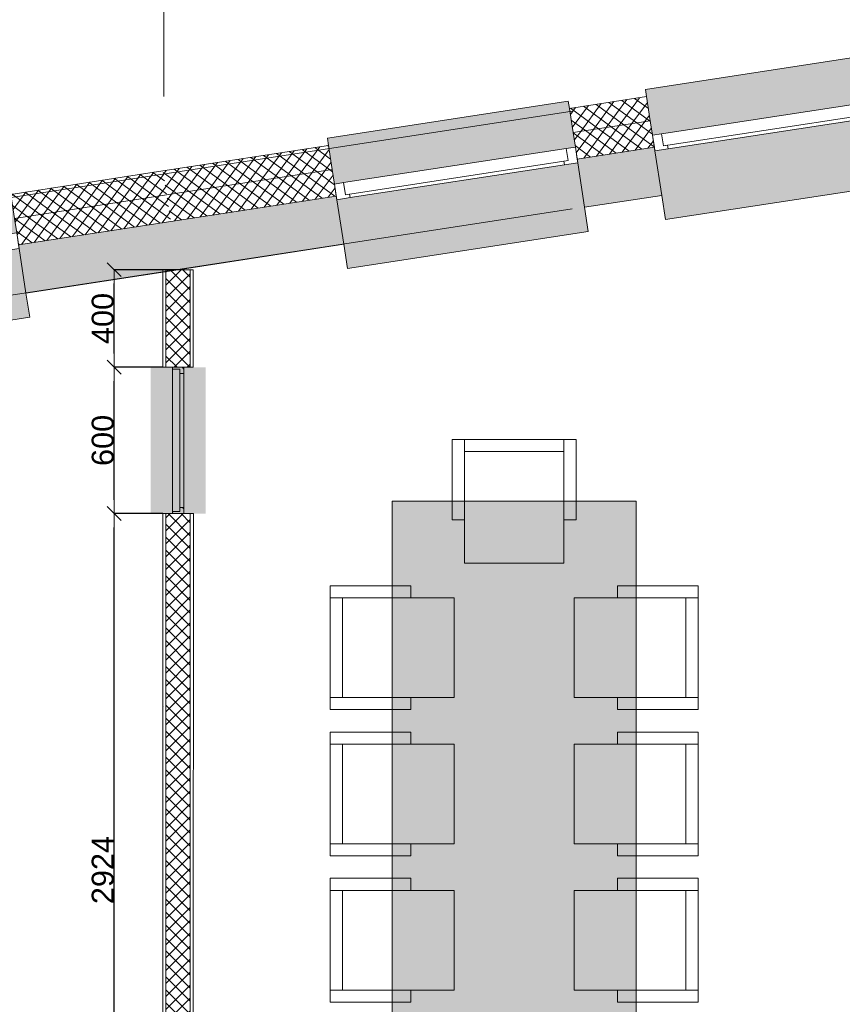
# Model space of a CAD drawing. Extents: x -238422 to 258194, y -34825 to 126331.
# Tile 39 of 239: x -189994 to -186622, y 48426 to 52464. Entities that reach past the tile are written whole.
import ezdxf

# ---------------------------------------------------------------- set-up
doc = ezdxf.new("R2010")
doc.units = 0
doc.header["$LTSCALE"] = 50
doc.linetypes.add('_ .', pattern=[190, 90, -50, 0, -50])
doc.layers.get('0').update_dxf_attribs({"linetype": 'CONTINUOUS'})
doc.layers.get('Defpoints').update_dxf_attribs({"linetype": 'CONTINUOUS'})
for name, color, linetype in [('00 Arc Simple systeem 2D arcering', 7, 'CONTINUOUS'), ('00 Bestaand', 7, 'CONTINUOUS'), ('00 Bestaand Afdek-arcering', 7, 'CONTINUOUS'), ('00 Bestaand Doorsnede-arcering', 7, 'CONTINUOUS'), ('00 Bestaand Laagscheidingslijnen', 7, 'CONTINUOUS'), ('00 Bestaand Ramen', 7, 'CONTINUOUS'), ('00 Simple', 7, 'CONTINUOUS'), ('00 Simple 2D arcering', 7, 'CONTINUOUS'), ('00 Simple Afdek-arcering', 7, 'CONTINUOUS'), ('00 Simple Doorsnede-arcering', 7, 'CONTINUOUS'), ('00 Simple Laagscheidingslijnen', 7, 'CONTINUOUS'), ('00 Simple Ramen', 7, 'CONTINUOUS'), ('22 Binnenwanden', 7, 'CONTINUOUS'), ('22 Binnenwanden Doorsnede-arcering', 7, 'CONTINUOUS'), ('22 Binnenwanden Laagscheidingslijnen', 7, 'CONTINUOUS'), ('82 Interieur', 7, 'CONTINUOUS'), ('82 Interieur 2D arcering', 7, 'CONTINUOUS'), ('A Stramien', 7, 'CONTINUOUS'), ('Tekst_dim 1_ 50', 7, 'CONTINUOUS'), ('WM5448--', 1, 'CONTINUOUS')]:
    doc.layers.add(name, color=color, linetype=linetype)
doc.styles.add('GENERATED_STYLE_1', font='ARIAL.TTF')
doc.dimstyles.new('GENERATED_STYLE__3', dxfattribs={"dimtxt": 89.999998, "dimasz": 57, "dimexe": 0.18, "dimexo": 0, "dimgap": 0.09, "dimtad": 1, "dimdec": 0, "dimzin": 0, "dimdsep": 46, "dimtxsty": 'GENERATED_STYLE_1', "dimblk": 'ARROWHEAD_6', "dimblk1": 'ARROWHEAD_6', "dimblk2": 'ARROWHEAD_6', "dimcen": 0.09, "dimclrd": 1, "dimclre": 1, "dimclrt": 2, "dimadec": 1, "dimazin": 0, "dimtfac": 1, "dimtdec": 4, "dimtmove": 0, "dimatfit": 3, "dimfxl": 0, "dimtolj": 1, "dimtzin": 0, "dimarcsym": 0})
pattern_1 = [(53.76737, (0, 0), (-30.248396, 22.16494), []), (143.76737, (0, 0), (22.16494, 30.248396), [])]
pattern_2 = [(53.73624, (0, 0), (-30.236347, 22.181374), []), (143.73624, (0, 0), (22.181374, 30.236347), [])]
pattern_3 = [(0, (0, 0), (0, 37.5), [0, -37.5])]
pattern_4 = [(45, (0, 0), (-26.516504, 26.516504), []), (135, (0, 0), (26.516504, 26.516504), [])]
pattern_5 = [(45, (0, 0), (-31.82, 31.82), [])]

# ---------------------------------------------------------------- blocks, each defined once
blk = doc.blocks.new('R1a metaal 15_19')
at = {"layer": '00 Bestaand Ramen', "color": 1, "linetype": 'Continuous', "lineweight": 0}
for p, q in [((-500.4, 160), (-500.4, 190)), ((-500.4, 190), (500.4, 190)), ((500.4, 190), (500.4, 160)), ((-500.4, 0), (-462.4, 0)), ((-500.4, -65), (-500.4, 0)), ((-462.4, 0), (-462.4, -50)), ((-462.4, 0), (462.4, 0)), ((462.4, -50), (462.4, 0)), ((462.4, 0), (500.4, 0)), ((500.4, 0), (500.4, -65)), ((-445.4, -65), (-500.4, -65)), ((-462.4, -50), (-445.4, -50)), ((-462.4, -50), (462.4, -50)), ((-462.4, -50), (462.4, -50)), ((-445.4, -50), (-445.4, -65)), ((445.4, -65), (-445.4, -65)), ((445.4, -65), (445.4, -50)), ((445.4, -50), (462.4, -50)), ((500.4, -65), (445.4, -65)), ((-500.4, -250), (-500.4, -350)), ((500.4, -350), (500.4, -250)), ((-500.4, -350), (500.4, -350))]:
    blk.add_line(p, q, dxfattribs=at)
at = {"layer": '00 Bestaand Ramen', "color": 2, "linetype": 'Continuous', "lineweight": 0}
for p, q in [((-500.4, 0), (-500.4, -50)), ((500.4, 0), (500.4, -50)), ((-500.4, -50), (-500.4, -65)), ((500.4, -50), (500.4, -65))]:
    blk.add_line(p, q, dxfattribs=at)
blk = doc.blocks.new('R1a metaal 15_20')
at = {"layer": '00 Bestaand Ramen', "color": 1, "linetype": 'Continuous', "lineweight": 0}
for p, q in [((-499.4, 160), (-499.4, 190)), ((-499.4, 190), (499.4, 190)), ((499.4, 190), (499.4, 160)), ((-499.4, 0), (-461.4, 0)), ((-499.4, -65), (-499.4, 0)), ((-461.4, 0), (-461.4, -50)), ((-461.4, 0), (461.4, 0)), ((461.4, -50), (461.4, 0)), ((461.4, 0), (499.4, 0)), ((499.4, 0), (499.4, -65)), ((-444.4, -65), (-499.4, -65)), ((-461.4, -50), (-444.4, -50)), ((-461.4, -50), (461.4, -50)), ((-461.4, -50), (461.4, -50)), ((-444.4, -50), (-444.4, -65)), ((444.4, -65), (-444.4, -65)), ((444.4, -65), (444.4, -50)), ((444.4, -50), (461.4, -50)), ((499.4, -65), (444.4, -65)), ((-499.4, -250), (-499.4, -350)), ((499.4, -350), (499.4, -250)), ((-499.4, -350), (499.4, -350))]:
    blk.add_line(p, q, dxfattribs=at)
at = {"layer": '00 Bestaand Ramen', "color": 2, "linetype": 'Continuous', "lineweight": 0}
for p, q in [((-499.4, 0), (-499.4, -50)), ((499.4, 0), (499.4, -50)), ((-499.4, -50), (-499.4, -65)), ((499.4, -50), (499.4, -65))]:
    blk.add_line(p, q, dxfattribs=at)
blk = doc.blocks.new('Wall_24_2', base_point=(35558, 25877.4))
at = {"layer": '00 Bestaand Afdek-arcering', "linetype": 'Continuous', "lineweight": 0}
for points in [[(34896.4, 26028.3), (34872, 26186.5), (34867.4, 26216.1), (33878.3, 26063.6), (33882.9, 26033.9), (33907.3, 25875.8)], [(33591, 25827), (33566.6, 25985.1), (33562.1, 26014.8), (32575, 25862.6), (32579.6, 25832.9), (32604, 25674.8)], [(33917.2, 25811.5), (33945.4, 25628.7), (33960.6, 25529.9), (34949.7, 25682.4), (34934.5, 25781.2), (34906.3, 25964.1)], [(32613.9, 25610.5), (32642.1, 25427.7), (32657.4, 25328.9), (33644.4, 25481.1), (33629.1, 25579.9), (33600.9, 25762.8)]]:
    blk.add_hatch(color=255, dxfattribs=at).paths.add_polyline_path(points, flags=0)
at = {"layer": '00 Bestaand Doorsnede-arcering', "linetype": 'Continuous', "lineweight": 0}
h = blk.add_hatch(dxfattribs=at)
h.set_pattern_fill('13_45GR_ISOLATIE_0002', color=255, style=0, pattern_type=2)
h.set_pattern_definition(pattern_1)
h.paths.add_polyline_path([(35495.7, 26282.6), (34872, 26186.5), (34887.3, 26087.6), (35510.9, 26183.8)], flags=0)
h = blk.add_hatch(dxfattribs=at)
h.set_pattern_fill('13_45GR_ISOLATIE_0002', color=255, style=0, pattern_type=2)
h.set_pattern_definition(pattern_1)
h.paths.add_polyline_path([(35510.9, 26183.8), (34887.3, 26087.6), (34896.4, 26028.3), (34904, 25978.9), (35527.6, 26075.1)], flags=0)
for points in [[(34904, 25978.9), (34906.3, 25964.1), (34934.5, 25781.2), (35558, 25877.4), (35527.6, 26075.1)], [(33914.9, 25826.4), (33598.7, 25777.6), (33600.9, 25762.8), (33629.1, 25579.9), (33945.4, 25628.7), (33917.2, 25811.5)], [(32611.6, 25625.4), (31934.8, 25521), (31965, 25323.3), (32642.1, 25427.7), (32613.9, 25610.5)]]:
    blk.add_hatch(color=255, dxfattribs=at).paths.add_polyline_path(points, flags=0)
h = blk.add_hatch(dxfattribs=at)
h.set_pattern_fill('13_45GR_ISOLATIE_0002', color=255, style=0, pattern_type=2)
h.set_pattern_definition(pattern_1)
h.paths.add_polyline_path([(33882.9, 26033.9), (33566.6, 25985.1), (33581.9, 25886.3), (33898.2, 25935.1)], flags=0)
h = blk.add_hatch(dxfattribs=at)
h.set_pattern_fill('13_45GR_ISOLATIE_0002', color=255, style=0, pattern_type=2)
h.set_pattern_definition(pattern_1)
h.paths.add_polyline_path([(33898.2, 25935.1), (33581.9, 25886.3), (33591, 25827), (33598.7, 25777.6), (33914.9, 25826.4), (33907.3, 25875.8)], flags=0)
h = blk.add_hatch(dxfattribs=at)
h.set_pattern_fill('13_45GR_ISOLATIE_0002', color=255, style=0, pattern_type=2)
h.set_pattern_definition(pattern_1)
h.paths.add_polyline_path([(32579.6, 25832.9), (31903.1, 25728.6), (31918.2, 25629.7), (32594.9, 25734.1)], flags=0)
h = blk.add_hatch(dxfattribs=at)
h.set_pattern_fill('13_45GR_ISOLATIE_0002', color=255, style=0, pattern_type=2)
h.set_pattern_definition(pattern_1)
h.paths.add_polyline_path([(32594.9, 25734.1), (31918.2, 25629.7), (31934.8, 25521), (32611.6, 25625.4), (32604, 25674.8)], flags=0)
at = {"layer": '00 Bestaand', "color": 2, "linetype": 'Continuous', "lineweight": 0}
for p, q in [((35495.7, 26282.6), (34872, 26186.5)), ((34872, 26186.5), (34887.3, 26087.6)), ((34887.3, 26087.6), (34896.4, 26028.3)), ((33882.9, 26033.9), (33566.6, 25985.1)), ((33882.9, 26033.9), (33898.2, 25935.1)), ((34896.4, 26028.3), (34904, 25978.9)), ((33566.6, 25985.1), (33581.9, 25886.3)), ((34904, 25978.9), (34906.3, 25964.1)), ((34906.3, 25964.1), (34934.5, 25781.2)), ((33898.2, 25935.1), (33907.3, 25875.8)), ((33581.9, 25886.3), (33591, 25827)), ((33907.3, 25875.8), (33914.9, 25826.4)), ((34934.5, 25781.2), (35558, 25877.4)), ((32579.6, 25832.9), (31903.1, 25728.6)), ((32579.6, 25832.9), (32594.9, 25734.1)), ((33591, 25827), (33598.7, 25777.6)), ((33914.9, 25826.4), (33917.2, 25811.5)), ((33917.2, 25811.5), (33945.4, 25628.7)), ((33598.7, 25777.6), (33600.9, 25762.8)), ((33600.9, 25762.8), (33629.1, 25579.9)), ((32594.9, 25734.1), (32604, 25674.8)), ((32604, 25674.8), (32611.6, 25625.4)), ((32611.6, 25625.4), (32613.9, 25610.5)), ((32613.9, 25610.5), (32642.1, 25427.7)), ((33629.1, 25579.9), (33945.4, 25628.7)), ((31965, 25323.3), (32642.1, 25427.7))]:
    blk.add_line(p, q, dxfattribs=at)
at = {"layer": '00 Bestaand Laagscheidingslijnen', "color": 2, "linetype": 'Continuous', "lineweight": 0}
for p, q in [((34887.3, 26087.6), (35510.9, 26183.8)), ((34904, 25978.9), (35527.6, 26075.1)), ((33581.9, 25886.3), (33898.2, 25935.1)), ((33598.7, 25777.6), (33914.9, 25826.4)), ((31918.2, 25629.7), (32594.9, 25734.1)), ((31934.8, 25521), (32611.6, 25625.4))]:
    blk.add_line(p, q, dxfattribs=at)
at = {"layer": '00 Bestaand Ramen', "color": 1, "linetype": 'Continuous', "lineweight": 0, "xscale": -0.9999999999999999, "zscale": 1000, "rotation": 8.767374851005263}
for name, p in [('R1a metaal 15_19', (34401.8, 25952.1)), ('R1a metaal 15_20', (33097.5, 25750.9))]:
    blk.add_blockref(name, p, dxfattribs=at)
blk = doc.blocks.new('R1a metaal 15_21')
at = {"layer": '00 Bestaand Ramen', "color": 1, "linetype": 'Continuous', "lineweight": 0}
for p, q in [((-500.4, 160), (-500.4, 190)), ((-500.4, 190), (500.4, 190)), ((500.4, 190), (500.4, 160)), ((-500.4, 0), (-462.4, 0)), ((-500.4, -65), (-500.4, 0)), ((-462.4, 0), (-462.4, -50)), ((-462.4, 0), (462.4, 0)), ((462.4, -50), (462.4, 0)), ((462.4, 0), (500.4, 0)), ((500.4, 0), (500.4, -65)), ((-445.4, -65), (-500.4, -65)), ((-462.4, -50), (-445.4, -50)), ((-462.4, -50), (462.4, -50)), ((-462.4, -50), (462.4, -50)), ((-445.4, -50), (-445.4, -65)), ((445.4, -65), (-445.4, -65)), ((445.4, -65), (445.4, -50)), ((445.4, -50), (462.4, -50)), ((500.4, -65), (445.4, -65)), ((-500.4, -250), (-500.4, -350)), ((500.4, -350), (500.4, -250)), ((-500.4, -350), (500.4, -350))]:
    blk.add_line(p, q, dxfattribs=at)
at = {"layer": '00 Bestaand Ramen', "color": 2, "linetype": 'Continuous', "lineweight": 0}
for p, q in [((-500.4, 0), (-500.4, -50)), ((500.4, 0), (500.4, -50)), ((-500.4, -50), (-500.4, -65)), ((500.4, -50), (500.4, -65))]:
    blk.add_line(p, q, dxfattribs=at)
blk = doc.blocks.new('R1a metaal 15_22')
at = {"layer": '00 Bestaand Ramen', "color": 1, "linetype": 'Continuous', "lineweight": 0}
for p, q in [((-499.4, 160), (-499.4, 190)), ((-499.4, 190), (499.4, 190)), ((499.4, 190), (499.4, 160)), ((-499.4, 0), (-461.4, 0)), ((-499.4, -65), (-499.4, 0)), ((-461.4, 0), (-461.4, -50)), ((-461.4, 0), (461.4, 0)), ((461.4, -50), (461.4, 0)), ((461.4, 0), (499.4, 0)), ((499.4, 0), (499.4, -65)), ((-444.4, -65), (-499.4, -65)), ((-461.4, -50), (-444.4, -50)), ((-461.4, -50), (461.4, -50)), ((-461.4, -50), (461.4, -50)), ((-444.4, -50), (-444.4, -65)), ((444.4, -65), (-444.4, -65)), ((444.4, -65), (444.4, -50)), ((444.4, -50), (461.4, -50)), ((499.4, -65), (444.4, -65)), ((-499.4, -250), (-499.4, -350)), ((499.4, -350), (499.4, -250)), ((-499.4, -350), (499.4, -350))]:
    blk.add_line(p, q, dxfattribs=at)
at = {"layer": '00 Bestaand Ramen', "color": 2, "linetype": 'Continuous', "lineweight": 0}
for p, q in [((-499.4, 0), (-499.4, -50)), ((499.4, 0), (499.4, -50)), ((-499.4, -50), (-499.4, -65)), ((499.4, -50), (499.4, -65))]:
    blk.add_line(p, q, dxfattribs=at)
blk = doc.blocks.new('Wall_25_2', base_point=(39150.3, 26429.4))
at = {"layer": '00 Bestaand Afdek-arcering', "linetype": 'Continuous', "lineweight": 0}
for points in [[(38491.3, 26581.1), (38467, 26739.2), (38462.5, 26768.9), (37473.3, 26616.9), (37477.8, 26587.2), (37502.1, 26429.1)], [(37185.9, 26380.5), (37161.6, 26538.6), (37157, 26568.3), (36169.9, 26416.6), (36174.4, 26386.9), (36198.7, 26228.8)], [(37512, 26364.9), (37540.1, 26182), (37555.3, 26083.2), (38544.5, 26235.2), (38529.3, 26334), (38501.2, 26516.9)], [(36208.6, 26164.6), (36236.7, 25981.7), (36251.9, 25882.9), (37239, 26034.6), (37223.8, 26133.4), (37195.7, 26316.2)]]:
    blk.add_hatch(color=255, dxfattribs=at).paths.add_polyline_path(points, flags=0)
at = {"layer": '00 Bestaand Doorsnede-arcering', "linetype": 'Continuous', "lineweight": 0}
h = blk.add_hatch(dxfattribs=at)
h.set_pattern_fill('13_45GR_ISOLATIE_0002', color=255, style=0, pattern_type=2)
h.set_pattern_definition(pattern_2)
h.paths.add_polyline_path([(39525.3, 26901.9), (39425.3, 26886.5), (39425.3, 26785.3), (39433.9, 26786.6)], flags=0)
h = blk.add_hatch(dxfattribs=at)
h.set_pattern_fill('13_45GR_ISOLATIE_0002', color=255, style=0, pattern_type=2)
h.set_pattern_definition(pattern_2)
h.paths.add_polyline_path([(39425.3, 26886.5), (38467, 26739.2), (38482.2, 26640.4), (39425.3, 26785.3)], flags=0)
h = blk.add_hatch(dxfattribs=at)
h.set_pattern_fill('13_45GR_ISOLATIE_0002', color=255, style=0, pattern_type=2)
h.set_pattern_definition(pattern_2)
h.paths.add_polyline_path([(39350.3, 26773.8), (38482.2, 26640.4), (38491.3, 26581.1), (38498.9, 26531.7), (39333.3, 26659.9), (39350.3, 26681.4)], flags=0)
h = blk.add_hatch(dxfattribs=at)
h.set_pattern_fill('13_45GR_ISOLATIE_0002', color=255, style=0, pattern_type=2)
h.set_pattern_definition(pattern_2)
h.paths.add_polyline_path([(39425.3, 26785.3), (39350.3, 26773.8), (39350.3, 26681.4), (39425.3, 26775.9)], flags=0)
h = blk.add_hatch(dxfattribs=at)
h.set_pattern_fill('13_45GR_ISOLATIE_0002', color=255, style=0, pattern_type=2)
h.set_pattern_definition([(-45, (0, 0), (26.516504, 26.516504), []), (45, (0, 0), (-26.516504, 26.516504), [])])
h.paths.add_polyline_path([(39425.3, 26775.9), (39433.9, 26786.6), (39425.3, 26785.3)], flags=0)
for points in [[(39150.3, 26429.4), (39333.3, 26659.9), (39150.3, 26631.8)], [(38498.9, 26531.7), (38501.2, 26516.9), (38529.3, 26334), (39150.3, 26429.4), (39150.3, 26631.8)], [(37509.7, 26379.7), (37193.5, 26331.1), (37195.7, 26316.2), (37223.8, 26133.4), (37540.1, 26182), (37512, 26364.9)], [(36206.3, 26179.4), (35527.6, 26075.1), (35558, 25877.4), (36236.7, 25981.7), (36208.6, 26164.6)]]:
    blk.add_hatch(color=255, dxfattribs=at).paths.add_polyline_path(points, flags=0)
h = blk.add_hatch(dxfattribs=at)
h.set_pattern_fill('13_45GR_ISOLATIE_0002', color=255, style=0, pattern_type=2)
h.set_pattern_definition(pattern_2)
h.paths.add_polyline_path([(37477.8, 26587.2), (37161.6, 26538.6), (37176.7, 26439.8), (37493, 26488.4)], flags=0)
h = blk.add_hatch(dxfattribs=at)
h.set_pattern_fill('13_45GR_ISOLATIE_0002', color=255, style=0, pattern_type=2)
h.set_pattern_definition(pattern_2)
h.paths.add_polyline_path([(37493, 26488.4), (37176.7, 26439.8), (37185.9, 26380.5), (37193.5, 26331.1), (37509.7, 26379.7), (37502.1, 26429.1)], flags=0)
h = blk.add_hatch(dxfattribs=at)
h.set_pattern_fill('13_45GR_ISOLATIE_0002', color=255, style=0, pattern_type=2)
h.set_pattern_definition(pattern_2)
h.paths.add_polyline_path([(36174.4, 26386.9), (35495.7, 26282.6), (35510.9, 26183.8), (36189.6, 26288.1)], flags=0)
h = blk.add_hatch(dxfattribs=at)
h.set_pattern_fill('13_45GR_ISOLATIE_0002', color=255, style=0, pattern_type=2)
h.set_pattern_definition(pattern_2)
h.paths.add_polyline_path([(36189.6, 26288.1), (35510.9, 26183.8), (35527.6, 26075.1), (36206.3, 26179.4), (36198.7, 26228.8)], flags=0)
at = {"layer": '00 Bestaand', "color": 2, "linetype": 'Continuous', "lineweight": 0}
for p, q in [((39525.3, 26901.9), (38467, 26739.2)), ((38467, 26739.2), (38482.2, 26640.4)), ((38482.2, 26640.4), (38491.3, 26581.1)), ((37477.8, 26587.2), (37161.6, 26538.6)), ((37477.8, 26587.2), (37493, 26488.4)), ((38491.3, 26581.1), (38498.9, 26531.7)), ((37161.6, 26538.6), (37176.7, 26439.8)), ((38498.9, 26531.7), (38501.2, 26516.9)), ((37493, 26488.4), (37502.1, 26429.1)), ((38501.2, 26516.9), (38529.3, 26334)), ((37176.7, 26439.8), (37185.9, 26380.5)), ((37502.1, 26429.1), (37509.7, 26379.7)), ((38529.3, 26334), (39150.3, 26429.4)), ((36174.4, 26386.9), (35495.7, 26282.6)), ((36174.4, 26386.9), (36189.6, 26288.1)), ((37185.9, 26380.5), (37193.5, 26331.1)), ((37509.7, 26379.7), (37512, 26364.9)), ((37193.5, 26331.1), (37195.7, 26316.2)), ((37512, 26364.9), (37540.1, 26182)), ((36189.6, 26288.1), (36198.7, 26228.8)), ((37195.7, 26316.2), (37223.8, 26133.4)), ((36198.7, 26228.8), (36206.3, 26179.4)), ((36206.3, 26179.4), (36208.6, 26164.6)), ((36208.6, 26164.6), (36236.7, 25981.7)), ((37223.8, 26133.4), (37540.1, 26182)), ((35558, 25877.4), (36236.7, 25981.7))]:
    blk.add_line(p, q, dxfattribs=at)
at = {"layer": '00 Bestaand Laagscheidingslijnen', "color": 2, "linetype": 'Continuous', "lineweight": 0}
for p, q in [((38482.2, 26640.4), (39425.3, 26785.3)), ((39425.3, 26785.3), (39425.3, 26775.9)), ((38498.9, 26531.7), (39333.3, 26659.9)), ((37176.7, 26439.8), (37493, 26488.4)), ((37193.5, 26331.1), (37509.7, 26379.7)), ((35510.9, 26183.8), (36189.6, 26288.1)), ((35527.6, 26075.1), (36206.3, 26179.4))]:
    blk.add_line(p, q, dxfattribs=at)
at = {"layer": '00 Bestaand Ramen', "color": 1, "linetype": 'Continuous', "lineweight": 0, "xscale": -0.9999999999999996, "zscale": 1000, "rotation": 8.736240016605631}
for name, p in [('R1a metaal 15_21', (37996.7, 26505.1)), ('R1a metaal 15_22', (36692.3, 26304.6))]:
    blk.add_blockref(name, p, dxfattribs=at)
blk = doc.blocks.new('Wall_42_2', base_point=(35558, 24877.4))
at = {"layer": '22 Binnenwanden Doorsnede-arcering', "linetype": 'Continuous', "lineweight": 0}
h = blk.add_hatch(dxfattribs=at)
h.set_pattern_fill('10_GIPS_0002', color=9, style=0, pattern_type=2)
h.set_pattern_definition(pattern_3)
h.paths.add_polyline_path([(35495.5, 24877.4), (35494.8, 21953.8), (35507.3, 21953.8), (35508, 24877.4)], flags=0)
h = blk.add_hatch(dxfattribs=at)
h.set_pattern_fill('13_45GR_ISOLATIE_0002', color=9, style=0, pattern_type=2)
h.set_pattern_definition(pattern_4)
h.paths.add_polyline_path([(35607.3, 21953.8), (35608, 24877.4), (35508, 24877.4), (35507.3, 21953.8)], flags=0)
h = blk.add_hatch(dxfattribs=at)
h.set_pattern_fill('10_GIPS_0002', color=9, style=0, pattern_type=2)
h.set_pattern_definition(pattern_3)
h.paths.add_polyline_path([(35619.8, 21953.8), (35620.5, 24877.4), (35608, 24877.4), (35607.3, 21953.8)], flags=0)
at = {"layer": '22 Binnenwanden', "color": 1, "linetype": 'Continuous', "lineweight": 0}
for p, q in [((35495.5, 24877.4), (35494.8, 21953.8)), ((35620.5, 24877.4), (35495.5, 24877.4)), ((35619.8, 21953.8), (35620.5, 24877.4)), ((35494.8, 21953.8), (35619.8, 21953.8))]:
    blk.add_line(p, q, dxfattribs=at)
at = {"layer": '22 Binnenwanden Laagscheidingslijnen', "color": 9, "linetype": 'Continuous', "lineweight": 0}
for p, q in [((35508, 24877.4), (35507.3, 21953.8)), ((35607.3, 21953.8), (35608, 24877.4))]:
    blk.add_line(p, q, dxfattribs=at)
blk = doc.blocks.new('R hoekraam glas-glas 15_17')
at = {"layer": '00 Simple 2D arcering', "linetype": 'Continuous', "lineweight": 0}
h = blk.add_hatch(dxfattribs=at)
h.set_pattern_fill('12_NAALDHOUT_0002', color=9, style=0, pattern_type=2)
h.set_pattern_definition(pattern_5)
h.paths.add_polyline_path([(-300, 0), (-292, 0), (-292, -30), (-275, -30), (-275, -47), (-300, -47)], flags=0)
h = blk.add_hatch(dxfattribs=at)
h.set_pattern_fill('12_NAALDHOUT_0002', color=9, style=0, pattern_type=2)
h.set_pattern_definition(pattern_5)
h.paths.add_polyline_path([(300, -47), (275, -47), (275, -30), (292, -30), (292, 0), (300, 0)], flags=0)
at = {"layer": '00 Simple Ramen', "color": 1, "linetype": 'Continuous', "lineweight": 0}
for p, q in [((-300, 0), (-292, 0)), ((-300, -47), (-300, 0)), ((-300, 0), (-300, -47)), ((-292, 0), (-292, -30)), ((-292, 0), (292, 0)), ((292, -30), (292, 0)), ((292, 0), (300, 0)), ((300, 0), (300, -47)), ((300, 0), (300, -47)), ((-292, -30), (-275, -30)), ((-292, -30), (292, -30)), ((-292, -30), (292, -30)), ((-275, -30), (-275, -47)), ((275, -47), (275, -30)), ((275, -30), (292, -30)), ((-275, -47), (-300, -47)), ((275, -47), (-275, -47)), ((300, -47), (275, -47))]:
    blk.add_line(p, q, dxfattribs=at)
blk = doc.blocks.new('Wall_79_2', base_point=(35557.8, 25877.4))
at = {"layer": '00 Simple Afdek-arcering', "linetype": 'Continuous', "lineweight": 0}
blk.add_hatch(color=255, dxfattribs=at).paths.add_polyline_path([(35495.3, 25477.4), (35495.3, 24877.4), (35534.3, 24877.4), (35581.3, 24877.4), (35620.3, 24877.4), (35620.3, 25477.4), (35581.3, 25477.4), (35534.3, 25477.4)], flags=0)
at = {"layer": '00 Simple Doorsnede-arcering', "linetype": 'Continuous', "lineweight": 0}
h = blk.add_hatch(dxfattribs=at)
h.set_pattern_fill('10_GIPS_0002', color=9, style=0, pattern_type=2)
h.set_pattern_definition(pattern_3)
h.paths.add_polyline_path([(35495.3, 25877.4), (35495.3, 25477.4), (35507.8, 25477.4), (35507.8, 25877.4)], flags=0)
h = blk.add_hatch(dxfattribs=at)
h.set_pattern_fill('13_45GR_ISOLATIE_0002', color=9, style=0, pattern_type=2)
h.set_pattern_definition(pattern_4)
h.paths.add_polyline_path([(35507.8, 25877.4), (35507.8, 25477.4), (35534.3, 25477.4), (35581.3, 25477.4), (35607.8, 25477.4), (35607.8, 25877.4)], flags=0)
h = blk.add_hatch(dxfattribs=at)
h.set_pattern_fill('10_GIPS_0002', color=9, style=0, pattern_type=2)
h.set_pattern_definition(pattern_3)
h.paths.add_polyline_path([(35607.8, 25877.4), (35607.8, 25477.4), (35620.3, 25477.4), (35620.3, 25877.4)], flags=0)
at = {"layer": '00 Simple', "color": 1, "linetype": 'Continuous', "lineweight": 0}
for p, q in [((35495.3, 25877.4), (35495.3, 25477.4)), ((35620.3, 25877.4), (35495.3, 25877.4)), ((35620.3, 25477.4), (35620.3, 25877.4)), ((35495.3, 25477.4), (35507.8, 25477.4)), ((35507.8, 25477.4), (35534.3, 25477.4)), ((35534.3, 25477.4), (35581.3, 25477.4)), ((35581.3, 25477.4), (35607.8, 25477.4)), ((35607.8, 25477.4), (35620.3, 25477.4)), ((35495.3, 24877.4), (35507.8, 24877.4)), ((35507.8, 24877.4), (35534.3, 24877.4)), ((35534.3, 24877.4), (35581.3, 24877.4)), ((35581.3, 24877.4), (35607.8, 24877.4)), ((35607.8, 24877.4), (35620.3, 24877.4))]:
    blk.add_line(p, q, dxfattribs=at)
at = {"layer": '00 Simple Laagscheidingslijnen', "color": 9, "linetype": 'Continuous', "lineweight": 0}
for p, q in [((35507.8, 25877.4), (35507.8, 25477.4)), ((35607.8, 25477.4), (35607.8, 25877.4))]:
    blk.add_line(p, q, dxfattribs=at)
at = {"layer": '00 Simple Ramen', "color": 1, "linetype": 'Continuous', "lineweight": 0, "zscale": 1000, "rotation": 90}
blk.add_blockref('R hoekraam glas-glas 15_17', (35534.3, 25177.4), dxfattribs=at)
blk = doc.blocks.new('Bureaustoel 2 15+')
at = {"layer": '82 Interieur', "color": 1, "linetype": 'Continuous', "lineweight": 0}
for p, q in [((204, 254), (-204, 254)), ((-204, 254), (-204, 76)), ((204, 254), (-204, 254)), ((-204, 254), (-204, 76)), ((204, 76), (204, 254)), ((204, 76), (204, 254)), ((-204, 76), (-254, 76)), ((-254, 76), (-254, -254)), ((-254, 76), (-254, -254)), ((-254, 76), (-204, 76)), ((-204, 76), (-204, -204)), ((254, 76), (204, 76)), ((204, 76), (204, -204)), ((204, 76), (254, 76)), ((254, -254), (254, 76)), ((254, 76), (254, -254)), ((-204, -204), (204, -204)), ((-204, -254), (-204, -204)), ((204, -254), (204, -204)), ((-254, -254), (254, -254)), ((-254, -254), (-204, -254)), ((-204, -254), (204, -254)), ((204, -254), (254, -254))]:
    blk.add_line(p, q, dxfattribs=at)
blk = doc.blocks.new('Bureaustoel 2 15+_2')
at = {"layer": '82 Interieur', "color": 1, "linetype": 'Continuous', "lineweight": 0}
for p, q in [((204, 254), (-204, 254)), ((-204, 254), (-204, 76)), ((204, 254), (-204, 254)), ((-204, 254), (-204, 76)), ((204, 76), (204, 254)), ((204, 76), (204, 254)), ((-204, 76), (-254, 76)), ((-254, 76), (-254, -254)), ((-254, 76), (-254, -254)), ((-254, 76), (-204, 76)), ((-204, 76), (-204, -204)), ((254, 76), (204, 76)), ((204, 76), (204, -204)), ((204, 76), (254, 76)), ((254, -254), (254, 76)), ((254, 76), (254, -254)), ((-204, -204), (204, -204)), ((-204, -254), (-204, -204)), ((204, -254), (204, -204)), ((-254, -254), (254, -254)), ((-254, -254), (-204, -254)), ((-204, -254), (204, -254)), ((204, -254), (254, -254))]:
    blk.add_line(p, q, dxfattribs=at)
blk = doc.blocks.new('Kantoor bureau rechth 15_3')
at = {"layer": '82 Interieur 2D arcering', "linetype": 'Continuous', "lineweight": 0}
blk.add_hatch(color=255, dxfattribs=at).paths.add_polyline_path([(0, 0), (2400, 0), (2400, 1000), (0, 1000)], flags=0)
at = {"layer": '82 Interieur', "color": 1, "linetype": 'Continuous', "lineweight": 0}
for p, q in [((2400, 1000), (0, 1000)), ((0, 1000), (0, 0)), ((2400, 1000), (0, 1000)), ((0, 1000), (0, 0)), ((2400, 0), (2400, 1000)), ((2400, 0), (2400, 1000)), ((0, 0), (2400, 0)), ((0, 0), (2400, 0))]:
    blk.add_line(p, q, dxfattribs=at)
blk = doc.blocks.new('ARROWHEAD_6')
at = {"color": 0, "linetype": 'Continuous', "lineweight": 0}
for p, q in [((0, 0), (-1, 0)), ((-0.5, -0.5), (0.5, 0.5))]:
    blk.add_line(p, q, dxfattribs=at)
blk = doc.blocks.new('*D2648')
at = {"layer": 'Defpoints', "color": 0, "linetype": 'Continuous', "transparency": 16777216}
for p in [(-225648.6, 80599.5), (-225448.5, 80599.5), (-225449.2, 77675.9)]:
    blk.add_point(p, dxfattribs=at)
at = {"layer": 'Tekst_dim 1_ 50', "color": 1, "linetype": 'Continuous', "lineweight": -2, "transparency": 16777216}
for p, q in [((-225448.5, 80599.5), (-225648.8, 80599.5)), ((-225648.6, 77732.9), (-225648.6, 80542.5)), ((-225449.2, 77675.9), (-225648.8, 77675.9))]:
    blk.add_line(p, q, dxfattribs=at)
at = {"layer": 'Tekst_dim 1_ 50', "color": 1, "linetype": 'Continuous', "lineweight": -2, "transparency": 16777216, "xscale": 56.99999999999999, "yscale": 56.99999999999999, "zscale": 56.99999999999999}
for p, rotation in [((-225648.6, 80599.5), 90), ((-225648.6, 77675.9), 270)]:
    blk.add_blockref('ARROWHEAD_6', p, dxfattribs=dict(at, rotation=rotation))
at = {"layer": 'Tekst_dim 1_ 50', "color": 2, "linetype": 'Continuous', "lineweight": 0, "transparency": 16777216, "insert": (-225694.6, 79137.7), "char_height": 90, "attachment_point": 5, "rotation": 90, "style": 'GENERATED_STYLE_1'}
blk.add_mtext('\\A1;2924', dxfattribs=at)
blk = doc.blocks.new('*D2649')
at = {"layer": 'Defpoints', "color": 0, "linetype": 'Continuous', "transparency": 16777216}
for p in [(-225648.6, 81199.5), (-225448.7, 81199.5), (-225448.5, 80599.5)]:
    blk.add_point(p, dxfattribs=at)
at = {"layer": 'Tekst_dim 1_ 50', "color": 1, "linetype": 'Continuous', "lineweight": -2, "transparency": 16777216}
for p, q in [((-225448.7, 81199.5), (-225648.8, 81199.5)), ((-225648.6, 80656.5), (-225648.6, 81142.5)), ((-225448.5, 80599.5), (-225648.8, 80599.5))]:
    blk.add_line(p, q, dxfattribs=at)
at = {"layer": 'Tekst_dim 1_ 50', "color": 1, "linetype": 'Continuous', "lineweight": -2, "transparency": 16777216, "xscale": 56.99999999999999, "yscale": 56.99999999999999, "zscale": 56.99999999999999}
for p, rotation in [((-225648.6, 81199.5), 90), ((-225648.6, 80599.5), 270)]:
    blk.add_blockref('ARROWHEAD_6', p, dxfattribs=dict(at, rotation=rotation))
at = {"layer": 'Tekst_dim 1_ 50', "color": 2, "linetype": 'Continuous', "lineweight": 0, "transparency": 16777216, "insert": (-225694.6, 80899.5), "char_height": 90, "attachment_point": 5, "rotation": 90, "style": 'GENERATED_STYLE_1'}
blk.add_mtext('\\A1;600', dxfattribs=at)
blk = doc.blocks.new('*D2650')
at = {"layer": 'Defpoints', "color": 0, "linetype": 'Continuous', "transparency": 16777216}
for p in [(-225648.6, 81599.5), (-225386.2, 81599.5), (-225448.7, 81199.5)]:
    blk.add_point(p, dxfattribs=at)
at = {"layer": 'Tekst_dim 1_ 50', "color": 1, "linetype": 'Continuous', "lineweight": -2, "transparency": 16777216}
for p, q in [((-225386.2, 81599.5), (-225648.8, 81599.5)), ((-225648.6, 81256.5), (-225648.6, 81542.5)), ((-225448.7, 81199.5), (-225648.8, 81199.5))]:
    blk.add_line(p, q, dxfattribs=at)
at = {"layer": 'Tekst_dim 1_ 50', "color": 1, "linetype": 'Continuous', "lineweight": -2, "transparency": 16777216, "xscale": 56.99999999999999, "yscale": 56.99999999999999, "zscale": 56.99999999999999}
for p, rotation in [((-225648.6, 81599.5), 90), ((-225648.6, 81199.5), 270)]:
    blk.add_blockref('ARROWHEAD_6', p, dxfattribs=dict(at, rotation=rotation))
at = {"layer": 'Tekst_dim 1_ 50', "color": 2, "linetype": 'Continuous', "lineweight": 0, "transparency": 16777216, "insert": (-225694.6, 81399.5), "char_height": 90, "attachment_point": 5, "rotation": 90, "style": 'GENERATED_STYLE_1'}
blk.add_mtext('\\A1;400', dxfattribs=at)
blk = doc.blocks.new('dasg')
at = {"layer": '00 Arc Simple systeem 2D arcering', "linetype": 'Continuous', "lineweight": 0}
blk.add_hatch(color=15, dxfattribs=at).paths.add_polyline_path([(-225273.7, 80599.5), (-225498.7, 80599.5), (-225498.7, 81199.5), (-225273.7, 81199.5)], flags=0)
at = {"layer": 'A Stramien', "color": 9, "linetype": '_ .', "lineweight": 0, "flags": 128}
blk.add_lwpolyline([(-225444.9, 63309.5), (-225444.9, 93947.6)], dxfattribs=at)
for points in [[(-214381.2, 83692), (-232630.2, 80887.9, -0.123), (-260004.1, 85070.4)], [(-214381.2, 83292), (-232630.2, 80487.9, -0.123), (-260004.1, 84670.4)]]:
    blk.add_lwpolyline(points, format="xyb", dxfattribs=at)
at = {"layer": '00 Bestaand', "color": 1, "lineweight": 0}
for name, p in [('Wall_25_2', (-221793.7, 82151.5)), ('Wall_24_2', (-225386, 81599.5))]:
    blk.add_blockref(name, p, dxfattribs=at)
at = {"layer": '00 Simple', "color": 1, "lineweight": 0}
blk.add_blockref('Wall_79_2', (-225386.2, 81599.5), dxfattribs=at)
at = {"layer": '22 Binnenwanden', "color": 1, "lineweight": 0}
blk.add_blockref('Wall_42_2', (-225386, 80599.5), dxfattribs=at)
at = {"layer": '82 Interieur', "color": 1, "linetype": 'Continuous', "lineweight": 0, "xscale": -1, "zscale": 1000}
for p, rotation in [((-224008.7, 80649.8), 180), ((-223508.7, 80049.8), 90), ((-223508.7, 79449.8), 90), ((-223508.7, 78849.8), 90)]:
    blk.add_blockref('Bureaustoel 2 15+_2', p, dxfattribs=dict(at, rotation=rotation))
at = {"layer": '82 Interieur', "color": 1, "linetype": 'Continuous', "lineweight": 0, "zscale": 1000, "rotation": 270}
for name, p in [('Kantoor bureau rechth 15_3', (-224508.7, 80649.8)), ('Bureaustoel 2 15+', (-224508.7, 80049.8)), ('Bureaustoel 2 15+', (-224508.7, 79449.8)), ('Bureaustoel 2 15+', (-224508.7, 78849.8))]:
    blk.add_blockref(name, p, dxfattribs=at)
at = {"layer": 'Tekst_dim 1_ 50', "color": 1, "linetype": 'Continuous', "lineweight": 0}
for base, p1, p2, picture, middle in [((-225648.6, 81599.5), (-225448.7, 81199.5), (-225386.2, 81599.5), '*D2650', (-225694.6, 81399.5)), ((-225648.6, 81199.5), (-225448.5, 80599.5), (-225448.7, 81199.5), '*D2649', (-225694.6, 80899.5)), ((-225648.6, 80599.5), (-225449.2, 77675.9), (-225448.5, 80599.5), '*D2648', (-225694.6, 79137.7))]:
    dim = blk.add_linear_dim(base=base, p1=p1, p2=p2, angle=90, dimstyle='GENERATED_STYLE__3', dxfattribs=at)
    dim.commit()
    dim.dimension.update_dxf_attribs({"geometry": picture, "text_midpoint": middle})

msp = doc.modelspace()

# ---------------------------------------------------------------- block references
at = {"layer": 'WM5448--'}
msp.add_blockref('dasg', (36041.72169, -30160.8573), dxfattribs=at)

doc.saveas('drawing.dxf')
